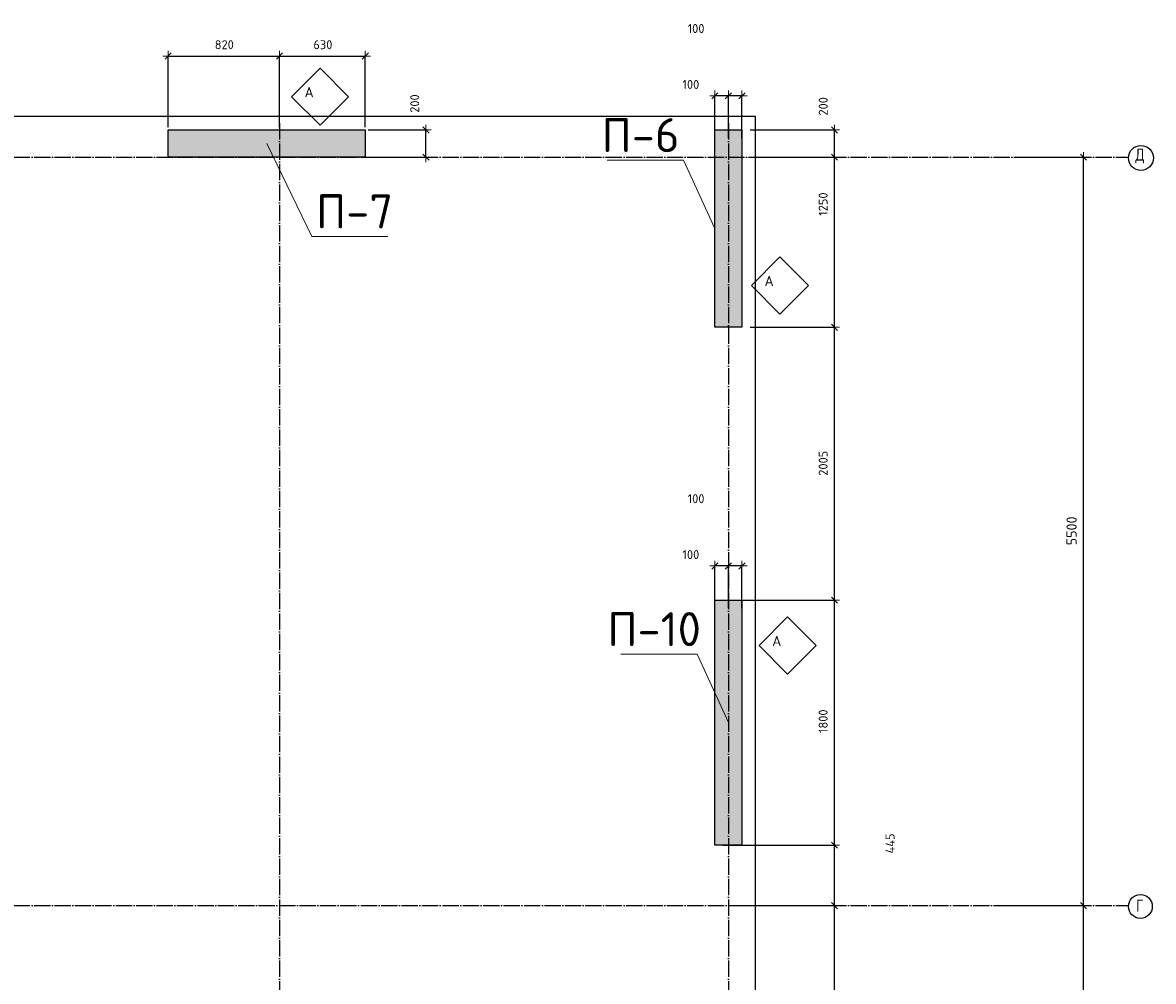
# Model space of a CAD drawing. Header units: millimetres. Extents: x 24180 to 99386, y -42598 to 25936.
# Tile 13 of 41: x 62190 to 70505, y -32157 to -25111. Entities that reach past the tile are written whole.
import ezdxf

# ---------------------------------------------------------------- set-up
doc = ezdxf.new("R2010")
doc.units = ezdxf.units.MM
doc.header["$PDMODE"] = 65
doc.linetypes.add('______11', pattern=[150, 120, -15, 0, -15])
doc.linetypes.add('______5', pattern=[330, 240, -30, 30, -30])
for name, color, linetype, lineweight in [('Standard', 7, 'Continuous', 25), ('Армирование стержнями_ общее', 40, 'Continuous', 35), ('Высотная отметка (отверстия)', 7, 'Continuous', 13), ('Размерная линия_ общее', 7, 'Continuous', 13)]:
    doc.layers.add(name, color=color, linetype=linetype, lineweight=lineweight)
doc.layers.add('Осевая линия_ общее', color=7, linetype='______5', lineweight=13, true_color=0xa0a0a0)
doc.styles.add('ISOCPEUR', font='ISOCPEUR')
doc.dimstyles.new('DIMSTYLE_13', dxfattribs={"dimtxt": 66, "dimasz": 75, "dimexe": 0, "dimexo": 0, "dimgap": 33, "dimtad": 0, "dimdec": 0, "dimrnd": 5, "dimzin": 12, "dimdsep": 46, "dimtxsty": 'ISOCPEUR', "dimblk1": 'ALL_ML_STRICH', "dimblk2": 'ALL_ML_STRICH', "dimsah": 1, "dimcen": 0, "dimclrd": 7, "dimclre": 256, "dimclrt": 7, "dimadec": 0, "dimazin": 0, "dimtfac": 1, "dimtdec": 0, "dimtix": 1, "dimtmove": 2, "dimatfit": 3, "dimfxl": 0, "dimtzin": 0, "dimlwd": 0, "dimlwe": -3, "dimarcsym": 0})
doc.dimstyles.new('DIMSTYLE_3', dxfattribs={"dimtxt": 75, "dimasz": 75, "dimexe": 0, "dimexo": 0, "dimgap": 37.5, "dimtad": 2, "dimdec": 0, "dimrnd": 5, "dimzin": 12, "dimdsep": 46, "dimtxsty": 'ISOCPEUR', "dimblk1": 'ALL_ML_STRICH', "dimblk2": 'ALL_ML_STRICH', "dimsah": 1, "dimcen": 0, "dimclrd": 256, "dimclre": 256, "dimclrt": 256, "dimadec": 0, "dimazin": 0, "dimtfac": 1, "dimtdec": 0, "dimtix": 1, "dimtmove": 2, "dimatfit": 3, "dimfxl": 0, "dimtzin": 0, "dimlwd": 0, "dimlwe": -1, "dimarcsym": 0})
doc.dimstyles.new('DIMSTYLE_5', dxfattribs={"dimtxt": 66, "dimasz": 75, "dimexe": 0, "dimexo": 0, "dimgap": 33, "dimtad": 2, "dimdec": 0, "dimrnd": 5, "dimzin": 12, "dimdsep": 46, "dimtxsty": 'ISOCPEUR', "dimblk1": 'ALL_ML_STRICH', "dimblk2": 'ALL_ML_STRICH', "dimsah": 1, "dimcen": 0, "dimclrd": 7, "dimclre": 256, "dimclrt": 7, "dimadec": 0, "dimazin": 0, "dimtfac": 1, "dimtdec": 0, "dimtix": 1, "dimtmove": 2, "dimatfit": 3, "dimfxl": 0, "dimtzin": 0, "dimlwd": 0, "dimlwe": -3, "dimarcsym": 0})
doc.dimstyles.new('DIMSTYLE_7', dxfattribs={"dimtxt": 66, "dimasz": 75, "dimexe": 0, "dimexo": 0, "dimgap": 33, "dimtad": 2, "dimdec": 0, "dimrnd": 5, "dimzin": 12, "dimdsep": 46, "dimtxsty": 'ISOCPEUR', "dimblk1": 'ALL_ML_STRICH', "dimblk2": 'ALL_ML_STRICH', "dimsah": 1, "dimcen": 0, "dimclrd": 7, "dimclre": 256, "dimclrt": 7, "dimadec": 0, "dimazin": 0, "dimtfac": 1, "dimtdec": 0, "dimtix": 1, "dimtmove": 2, "dimatfit": 3, "dimfxl": 0, "dimtvp": 1.2, "dimtzin": 0, "dimlwd": 0, "dimlwe": -3, "dimarcsym": 0})

# ---------------------------------------------------------------- blocks, each defined once
blk = doc.blocks.new('ALL_ML_STRICH')
at = {"color": 0, "linetype": 'ByBlock', "lineweight": -2}
for p, q in [((-1, 0), (0.5, 0)), ((-0.3, -0.3), (0.3, 0.3)), ((0, -0.5), (0, 0.5))]:
    blk.add_line(p, q, dxfattribs=at)
blk = doc.blocks.new('*D19')
at = {"layer": 'DEFPOINTS', "transparency": 33554687}
for p in [(69370, -31600), (69470, -33300), (69991, -33300)]:
    blk.add_point(p, dxfattribs=at)
at = {"layer": 'Размерная линия_ общее', "lineweight": -2, "transparency": 33554687}
for p, q in [((69380, -31600), (69991, -31600)), ((69991, -33300), (69991, -31600)), ((69480, -33300), (69991, -33300))]:
    blk.add_line(p, q, dxfattribs=at)
at = {"layer": 'Размерная линия_ общее', "transparency": 33554687, "xscale": 75, "yscale": 75, "zscale": 75}
for p, rotation in [((69991, -31600), 90), ((69991, -33300), 270)]:
    blk.add_blockref('ALL_ML_STRICH', p, dxfattribs=dict(at, rotation=rotation))
at = {"layer": 'Размерная линия_ общее', "transparency": 33554687, "insert": (69903.5, -32438.7), "char_height": 75, "width": 300, "attachment_point": 5, "rotation": 90, "style": 'ISOCPEUR'}
blk.add_mtext('\\A1;{1700}', dxfattribs=at)
blk = doc.blocks.new('*D20')
at = {"layer": 'DEFPOINTS', "transparency": 33554687}
for p in [(69470, -26100), (69370, -31600), (69991, -31600)]:
    blk.add_point(p, dxfattribs=at)
at = {"layer": 'Размерная линия_ общее', "lineweight": -2, "transparency": 33554687}
for p, q in [((69480, -26100), (69991, -26100)), ((69991, -31600), (69991, -26100)), ((69380, -31600), (69991, -31600))]:
    blk.add_line(p, q, dxfattribs=at)
at = {"layer": 'Размерная линия_ общее', "transparency": 33554687, "xscale": 75, "yscale": 75, "zscale": 75}
for p, rotation in [((69991, -26100), 90), ((69991, -31600), 270)]:
    blk.add_blockref('ALL_ML_STRICH', p, dxfattribs=dict(at, rotation=rotation))
at = {"layer": 'Размерная линия_ общее', "transparency": 33554687, "insert": (69903.5, -28846.2), "char_height": 75, "width": 300, "attachment_point": 5, "rotation": 90, "style": 'ISOCPEUR'}
blk.add_mtext('\\A1;{5500}', dxfattribs=at)
blk = doc.blocks.new('*D117')
at = {"layer": 'DEFPOINTS', "color": 7, "linetype": 'Continuous', "lineweight": 13, "transparency": 33554687}
for p in [(67480, -29103.8), (67380, -29435), (67480, -29435)]:
    blk.add_point(p, dxfattribs=at)
at = {"layer": 'Размерная линия_ общее', "color": 253, "linetype": 'Continuous', "lineweight": -2, "true_color": 0xa0a0a0, "transparency": 33554687}
for p, q in [((67380, -29415), (67380, -29103.8)), ((67480, -29415), (67480, -29103.8))]:
    blk.add_line(p, q, dxfattribs=at)
at = {"layer": 'Размерная линия_ общее', "color": 7, "linetype": 'Continuous', "lineweight": -2, "transparency": 33554687}
blk.add_line((67480, -29103.8), (67380, -29103.8), dxfattribs=at)
at = {"layer": 'Размерная линия_ общее', "color": 7, "linetype": 'Continuous', "lineweight": 13, "transparency": 33554687, "xscale": 75, "yscale": 75, "zscale": 75}
for p, rotation in [((67380, -29103.8), 180), ((67480, -29103.8), 360)]:
    blk.add_blockref('ALL_ML_STRICH', p, dxfattribs=dict(at, rotation=rotation))
at = {"layer": 'Размерная линия_ общее', "color": 7, "linetype": 'Continuous', "lineweight": 13, "transparency": 33554687, "insert": (67142.3, -28609.7), "char_height": 66, "width": 198, "attachment_point": 5, "style": 'ISOCPEUR'}
blk.add_mtext('\\A1;{100}', dxfattribs=at)
blk = doc.blocks.new('*D118')
at = {"layer": 'DEFPOINTS', "color": 7, "linetype": 'Continuous', "lineweight": 13, "transparency": 33554687}
for p in [(67380, -29103.8), (67280, -29435), (67380, -29435)]:
    blk.add_point(p, dxfattribs=at)
at = {"layer": 'Размерная линия_ общее', "color": 253, "linetype": 'Continuous', "lineweight": -2, "true_color": 0xa0a0a0, "transparency": 33554687}
for p, q in [((67280, -29415), (67280, -29103.8)), ((67380, -29415), (67380, -29103.8))]:
    blk.add_line(p, q, dxfattribs=at)
at = {"layer": 'Размерная линия_ общее', "color": 7, "linetype": 'Continuous', "lineweight": -2, "transparency": 33554687}
blk.add_line((67380, -29103.8), (67280, -29103.8), dxfattribs=at)
at = {"layer": 'Размерная линия_ общее', "color": 7, "linetype": 'Continuous', "lineweight": 13, "transparency": 33554687, "xscale": 75, "yscale": 75, "zscale": 75}
for p, rotation in [((67280, -29103.8), 180), ((67380, -29103.8), 360)]:
    blk.add_blockref('ALL_ML_STRICH', p, dxfattribs=dict(at, rotation=rotation))
at = {"layer": 'Размерная линия_ общее', "color": 7, "linetype": 'Continuous', "lineweight": 13, "transparency": 33554687, "insert": (67104, -29020.4), "char_height": 66, "width": 198, "attachment_point": 5, "style": 'ISOCPEUR'}
blk.add_mtext('\\A1;{100}', dxfattribs=at)
blk = doc.blocks.new('*D119')
at = {"layer": 'DEFPOINTS', "color": 7, "linetype": 'Continuous', "lineweight": 13, "transparency": 33554687}
for p in [(67480, -25648.8), (67380, -25980), (67480, -25980)]:
    blk.add_point(p, dxfattribs=at)
at = {"layer": 'Размерная линия_ общее', "color": 253, "linetype": 'Continuous', "lineweight": -2, "true_color": 0xa0a0a0, "transparency": 33554687}
for p, q in [((67380, -25960), (67380, -25648.8)), ((67480, -25960), (67480, -25648.8))]:
    blk.add_line(p, q, dxfattribs=at)
at = {"layer": 'Размерная линия_ общее', "color": 7, "linetype": 'Continuous', "lineweight": -2, "transparency": 33554687}
blk.add_line((67480, -25648.8), (67380, -25648.8), dxfattribs=at)
at = {"layer": 'Размерная линия_ общее', "color": 7, "linetype": 'Continuous', "lineweight": 13, "transparency": 33554687, "xscale": 75, "yscale": 75, "zscale": 75}
for p, rotation in [((67380, -25648.8), 180), ((67480, -25648.8), 360)]:
    blk.add_blockref('ALL_ML_STRICH', p, dxfattribs=dict(at, rotation=rotation))
at = {"layer": 'Размерная линия_ общее', "color": 7, "linetype": 'Continuous', "lineweight": 13, "transparency": 33554687, "insert": (67142.3, -25154.7), "char_height": 66, "width": 198, "attachment_point": 5, "style": 'ISOCPEUR'}
blk.add_mtext('\\A1;{100}', dxfattribs=at)
blk = doc.blocks.new('*D120')
at = {"layer": 'DEFPOINTS', "color": 7, "linetype": 'Continuous', "lineweight": 13, "transparency": 33554687}
for p in [(67380, -25648.8), (67280, -25980), (67380, -25980)]:
    blk.add_point(p, dxfattribs=at)
at = {"layer": 'Размерная линия_ общее', "color": 253, "linetype": 'Continuous', "lineweight": -2, "true_color": 0xa0a0a0, "transparency": 33554687}
for p, q in [((67280, -25960), (67280, -25648.8)), ((67380, -25960), (67380, -25648.8))]:
    blk.add_line(p, q, dxfattribs=at)
at = {"layer": 'Размерная линия_ общее', "color": 7, "linetype": 'Continuous', "lineweight": -2, "transparency": 33554687}
blk.add_line((67380, -25648.8), (67280, -25648.8), dxfattribs=at)
at = {"layer": 'Размерная линия_ общее', "color": 7, "linetype": 'Continuous', "lineweight": 13, "transparency": 33554687, "xscale": 75, "yscale": 75, "zscale": 75}
for p, rotation in [((67280, -25648.8), 180), ((67380, -25648.8), 360)]:
    blk.add_blockref('ALL_ML_STRICH', p, dxfattribs=dict(at, rotation=rotation))
at = {"layer": 'Размерная линия_ общее', "color": 7, "linetype": 'Continuous', "lineweight": 13, "transparency": 33554687, "insert": (67104, -25565.4), "char_height": 66, "width": 198, "attachment_point": 5, "style": 'ISOCPEUR'}
blk.add_mtext('\\A1;{100}', dxfattribs=at)
blk = doc.blocks.new('*D144')
at = {"layer": 'DEFPOINTS', "color": 7, "linetype": 'Continuous', "lineweight": 13, "transparency": 33554687}
for p in [(64710, -25900), (64710, -26100), (65156.3, -26100)]:
    blk.add_point(p, dxfattribs=at)
at = {"layer": 'Размерная линия_ общее', "color": 253, "linetype": 'Continuous', "lineweight": -2, "true_color": 0xa0a0a0, "transparency": 33554687}
for p, q in [((64730, -25900), (65156.3, -25900)), ((64730, -26100), (65156.3, -26100))]:
    blk.add_line(p, q, dxfattribs=at)
at = {"layer": 'Размерная линия_ общее', "color": 7, "linetype": 'Continuous', "lineweight": -2, "transparency": 33554687}
blk.add_line((65156.3, -26100), (65156.3, -25900), dxfattribs=at)
at = {"layer": 'Размерная линия_ общее', "color": 7, "linetype": 'Continuous', "lineweight": 13, "transparency": 33554687, "xscale": 75, "yscale": 75, "zscale": 75}
for p, rotation in [((65156.3, -25900), 90), ((65156.3, -26100), 270)]:
    blk.add_blockref('ALL_ML_STRICH', p, dxfattribs=dict(at, rotation=rotation))
at = {"layer": 'Размерная линия_ общее', "color": 7, "linetype": 'Continuous', "lineweight": 13, "transparency": 33554687, "insert": (65073.5, -25706), "char_height": 66, "width": 198, "attachment_point": 5, "rotation": 90, "style": 'ISOCPEUR'}
blk.add_mtext('\\A1;{200}', dxfattribs=at)
blk = doc.blocks.new('СЛОЖНЫЙ_ОБЪЕКТ_0')
at = {"layer": 'Армирование стержнями_ общее', "color": 7, "linetype": 'Continuous', "lineweight": 13, "transparency": 33554687}
blk.add_lwpolyline([(67815.8, -29478.8), (67605.8, -29688.8), (67815.8, -29898.8), (68025.8, -29688.8), (67815.8, -29478.8)], close=True, dxfattribs=at)
at = {"layer": 'Армирование стержнями_ общее', "color": 7, "linetype": 'Continuous', "lineweight": 13, "transparency": 33554687, "insert": (67701.9, -29655), "char_height": 75, "width": 98.182, "attachment_point": 4, "style": 'ISOCPEUR'}
blk.add_mtext('\\A1;{\\fISOCPEUR|i0|b0;\\H75.000000;\\W1.000000;\\C7;А}\\P', dxfattribs=at)
blk = doc.blocks.new('СЛОЖНЫЙ_ОБЪЕКТ_11')
at = {"layer": 'Армирование стержнями_ общее', "color": 7, "linetype": 'Continuous', "lineweight": 13, "transparency": 33554687}
blk.add_lwpolyline([(64377.1, -25445.8), (64167, -25655.8), (64377.1, -25865.8), (64587.1, -25655.8), (64377.1, -25445.8)], close=True, dxfattribs=at)
at = {"layer": 'Армирование стержнями_ общее', "color": 7, "linetype": 'Continuous', "lineweight": 13, "transparency": 33554687, "insert": (64263.2, -25621.9), "char_height": 75, "width": 98.182, "attachment_point": 4, "style": 'ISOCPEUR'}
blk.add_mtext('\\A1;{\\fISOCPEUR|i0|b0;\\H75.000000;\\W1.000000;\\C7;А}\\P', dxfattribs=at)
blk = doc.blocks.new('*D212')
at = {"layer": 'DEFPOINTS', "color": 7, "linetype": 'Continuous', "lineweight": 13, "transparency": 33554687}
for p in [(63260, -25356.7), (63260, -25900), (64080, -25900)]:
    blk.add_point(p, dxfattribs=at)
at = {"layer": 'Размерная линия_ общее', "color": 253, "linetype": 'Continuous', "lineweight": -2, "true_color": 0xa0a0a0, "transparency": 33554687}
for p, q in [((63260, -25880), (63260, -25356.7)), ((64080, -25880), (64080, -25356.7))]:
    blk.add_line(p, q, dxfattribs=at)
at = {"layer": 'Размерная линия_ общее', "color": 7, "linetype": 'Continuous', "lineweight": -2, "transparency": 33554687}
blk.add_line((63260, -25356.7), (64080, -25356.7), dxfattribs=at)
at = {"layer": 'Размерная линия_ общее', "color": 7, "linetype": 'Continuous', "lineweight": 13, "transparency": 33554687, "xscale": 75, "yscale": 75, "zscale": 75, "rotation": 180}
blk.add_blockref('ALL_ML_STRICH', (63260, -25356.7), dxfattribs=at)
at = {"layer": 'Размерная линия_ общее', "color": 7, "linetype": 'Continuous', "lineweight": 13, "transparency": 33554687, "xscale": 75, "yscale": 75, "zscale": 75}
blk.add_blockref('ALL_ML_STRICH', (64080, -25356.7), dxfattribs=at)
at = {"layer": 'Размерная линия_ общее', "color": 7, "linetype": 'Continuous', "lineweight": 13, "transparency": 33554687, "insert": (63673.3, -25273.7), "char_height": 66, "width": 198, "attachment_point": 5, "style": 'ISOCPEUR'}
blk.add_mtext('\\A1;{820}', dxfattribs=at)
blk = doc.blocks.new('*D213')
at = {"layer": 'DEFPOINTS', "color": 7, "linetype": 'Continuous', "lineweight": 13, "transparency": 33554687}
for p in [(64080, -25356.7), (64080, -25900), (64710, -25900)]:
    blk.add_point(p, dxfattribs=at)
at = {"layer": 'Размерная линия_ общее', "color": 253, "linetype": 'Continuous', "lineweight": -2, "true_color": 0xa0a0a0, "transparency": 33554687}
for p, q in [((64080, -25880), (64080, -25356.7)), ((64710, -25880), (64710, -25356.7))]:
    blk.add_line(p, q, dxfattribs=at)
at = {"layer": 'Размерная линия_ общее', "color": 7, "linetype": 'Continuous', "lineweight": -2, "transparency": 33554687}
blk.add_line((64080, -25356.7), (64710, -25356.7), dxfattribs=at)
at = {"layer": 'Размерная линия_ общее', "color": 7, "linetype": 'Continuous', "lineweight": 13, "transparency": 33554687, "xscale": 75, "yscale": 75, "zscale": 75, "rotation": 180}
blk.add_blockref('ALL_ML_STRICH', (64080, -25356.7), dxfattribs=at)
at = {"layer": 'Размерная линия_ общее', "color": 7, "linetype": 'Continuous', "lineweight": 13, "transparency": 33554687, "xscale": 75, "yscale": 75, "zscale": 75}
blk.add_blockref('ALL_ML_STRICH', (64710, -25356.7), dxfattribs=at)
at = {"layer": 'Размерная линия_ общее', "color": 7, "linetype": 'Continuous', "lineweight": 13, "transparency": 33554687, "insert": (64398.3, -25273.7), "char_height": 66, "width": 198, "attachment_point": 5, "style": 'ISOCPEUR'}
blk.add_mtext('\\A1;{630}', dxfattribs=at)
blk = doc.blocks.new('СЛОЖНЫЙ_ОБЪЕКТ_12')
at = {"layer": 'Армирование стержнями_ общее', "color": 7, "linetype": 'Continuous', "lineweight": 13, "transparency": 33554687}
blk.add_lwpolyline([(67759.5, -26833.2), (67549.5, -27043.2), (67759.5, -27253.2), (67969.6, -27043.2), (67759.5, -26833.2)], close=True, dxfattribs=at)
at = {"layer": 'Армирование стержнями_ общее', "color": 7, "linetype": 'Continuous', "lineweight": 13, "transparency": 33554687, "insert": (67645.7, -27009.4), "char_height": 75, "width": 98.182, "attachment_point": 4, "style": 'ISOCPEUR'}
blk.add_mtext('\\A1;{\\fISOCPEUR|i0|b0;\\H75.000000;\\W1.000000;\\C7;А}\\P', dxfattribs=at)
blk = doc.blocks.new('*D274')
at = {"layer": 'DEFPOINTS', "color": 7, "linetype": 'Continuous', "lineweight": 13, "transparency": 33554687}
for p in [(67420, -31600), (67420, -33300), (68159.8, -33300)]:
    blk.add_point(p, dxfattribs=at)
at = {"layer": 'Размерная линия_ общее', "color": 253, "linetype": 'Continuous', "lineweight": -2, "true_color": 0xa0a0a0, "transparency": 33554687}
for p, q in [((67440, -31600), (68159.8, -31600)), ((67440, -33300), (68159.8, -33300))]:
    blk.add_line(p, q, dxfattribs=at)
at = {"layer": 'Размерная линия_ общее', "color": 7, "linetype": 'Continuous', "lineweight": -2, "transparency": 33554687}
blk.add_line((68159.8, -33300), (68159.8, -31600), dxfattribs=at)
at = {"layer": 'Размерная линия_ общее', "color": 7, "linetype": 'Continuous', "lineweight": 13, "transparency": 33554687, "xscale": 75, "yscale": 75, "zscale": 75}
for p, rotation in [((68159.8, -31600), 90), ((68159.8, -33300), 270)]:
    blk.add_blockref('ALL_ML_STRICH', p, dxfattribs=dict(at, rotation=rotation))
at = {"layer": 'Размерная линия_ общее', "color": 7, "linetype": 'Continuous', "lineweight": 13, "transparency": 33554687, "insert": (68076.8, -32440.1), "char_height": 66, "width": 264, "attachment_point": 5, "rotation": 90, "style": 'ISOCPEUR'}
blk.add_mtext('\\A1;{1700}', dxfattribs=at)
blk = doc.blocks.new('*D275')
at = {"layer": 'DEFPOINTS', "color": 7, "linetype": 'Continuous', "lineweight": 13, "transparency": 33554687}
for p in [(67320, -31155), (67420, -31600), (68159.8, -31600)]:
    blk.add_point(p, dxfattribs=at)
at = {"layer": 'Размерная линия_ общее', "color": 253, "linetype": 'Continuous', "lineweight": -2, "true_color": 0xa0a0a0, "transparency": 33554687}
for p, q in [((67340, -31155), (68159.8, -31155)), ((67440, -31600), (68159.8, -31600))]:
    blk.add_line(p, q, dxfattribs=at)
at = {"layer": 'Размерная линия_ общее', "color": 7, "linetype": 'Continuous', "lineweight": -2, "transparency": 33554687}
blk.add_line((68159.8, -31600), (68159.8, -31155), dxfattribs=at)
at = {"layer": 'Размерная линия_ общее', "color": 7, "linetype": 'Continuous', "lineweight": 13, "transparency": 33554687, "xscale": 75, "yscale": 75, "zscale": 75}
for p, rotation in [((68159.8, -31155), 90), ((68159.8, -31600), 270)]:
    blk.add_blockref('ALL_ML_STRICH', p, dxfattribs=dict(at, rotation=rotation))
at = {"layer": 'Размерная линия_ общее', "color": 7, "linetype": 'Continuous', "lineweight": 13, "transparency": 33554687, "insert": (68569, -31143.1), "char_height": 66, "width": 198, "attachment_point": 5, "rotation": 90, "style": 'ISOCPEUR'}
blk.add_mtext('\\A1;{445}', dxfattribs=at)
blk = doc.blocks.new('*D276')
at = {"layer": 'DEFPOINTS', "color": 7, "linetype": 'Continuous', "lineweight": 13, "transparency": 33554687}
for p in [(67320, -29355), (67320, -31155), (68159.8, -31155)]:
    blk.add_point(p, dxfattribs=at)
at = {"layer": 'Размерная линия_ общее', "color": 253, "linetype": 'Continuous', "lineweight": -2, "true_color": 0xa0a0a0, "transparency": 33554687}
for p, q in [((67340, -29355), (68159.8, -29355)), ((67340, -31155), (68159.8, -31155))]:
    blk.add_line(p, q, dxfattribs=at)
at = {"layer": 'Размерная линия_ общее', "color": 7, "linetype": 'Continuous', "lineweight": -2, "transparency": 33554687}
blk.add_line((68159.8, -31155), (68159.8, -29355), dxfattribs=at)
at = {"layer": 'Размерная линия_ общее', "color": 7, "linetype": 'Continuous', "lineweight": 13, "transparency": 33554687, "xscale": 75, "yscale": 75, "zscale": 75}
for p, rotation in [((68159.8, -29355), 90), ((68159.8, -31155), 270)]:
    blk.add_blockref('ALL_ML_STRICH', p, dxfattribs=dict(at, rotation=rotation))
at = {"layer": 'Размерная линия_ общее', "color": 7, "linetype": 'Continuous', "lineweight": 13, "transparency": 33554687, "insert": (68076.8, -30245.1), "char_height": 66, "width": 264, "attachment_point": 5, "rotation": 90, "style": 'ISOCPEUR'}
blk.add_mtext('\\A1;{1800}', dxfattribs=at)
blk = doc.blocks.new('*D277')
at = {"layer": 'DEFPOINTS', "color": 7, "linetype": 'Continuous', "lineweight": 13, "transparency": 33554687}
for p in [(67520, -27350), (67320, -29355), (68159.8, -29355)]:
    blk.add_point(p, dxfattribs=at)
at = {"layer": 'Размерная линия_ общее', "color": 253, "linetype": 'Continuous', "lineweight": -2, "true_color": 0xa0a0a0, "transparency": 33554687}
for p, q in [((67540, -27350), (68159.8, -27350)), ((67340, -29355), (68159.8, -29355))]:
    blk.add_line(p, q, dxfattribs=at)
at = {"layer": 'Размерная линия_ общее', "color": 7, "linetype": 'Continuous', "lineweight": -2, "transparency": 33554687}
blk.add_line((68159.8, -29355), (68159.8, -27350), dxfattribs=at)
at = {"layer": 'Размерная линия_ общее', "color": 7, "linetype": 'Continuous', "lineweight": 13, "transparency": 33554687, "xscale": 75, "yscale": 75, "zscale": 75}
for p, rotation in [((68159.8, -27350), 90), ((68159.8, -29355), 270)]:
    blk.add_blockref('ALL_ML_STRICH', p, dxfattribs=dict(at, rotation=rotation))
at = {"layer": 'Размерная линия_ общее', "color": 7, "linetype": 'Continuous', "lineweight": 13, "transparency": 33554687, "insert": (68076.8, -28349.2), "char_height": 66, "width": 264, "attachment_point": 5, "rotation": 90, "style": 'ISOCPEUR'}
blk.add_mtext('\\A1;{2005}', dxfattribs=at)
blk = doc.blocks.new('*D278')
at = {"layer": 'DEFPOINTS', "color": 7, "linetype": 'Continuous', "lineweight": 13, "transparency": 33554687}
for p in [(67520, -26100), (67520, -27350), (68159.8, -27350)]:
    blk.add_point(p, dxfattribs=at)
at = {"layer": 'Размерная линия_ общее', "color": 253, "linetype": 'Continuous', "lineweight": -2, "true_color": 0xa0a0a0, "transparency": 33554687}
for p, q in [((67540, -26100), (68159.8, -26100)), ((67540, -27350), (68159.8, -27350))]:
    blk.add_line(p, q, dxfattribs=at)
at = {"layer": 'Размерная линия_ общее', "color": 7, "linetype": 'Continuous', "lineweight": -2, "transparency": 33554687}
blk.add_line((68159.8, -27350), (68159.8, -26100), dxfattribs=at)
at = {"layer": 'Размерная линия_ общее', "color": 7, "linetype": 'Continuous', "lineweight": 13, "transparency": 33554687, "xscale": 75, "yscale": 75, "zscale": 75}
for p, rotation in [((68159.8, -26100), 90), ((68159.8, -27350), 270)]:
    blk.add_blockref('ALL_ML_STRICH', p, dxfattribs=dict(at, rotation=rotation))
at = {"layer": 'Размерная линия_ общее', "color": 7, "linetype": 'Continuous', "lineweight": 13, "transparency": 33554687, "insert": (68076.8, -26445.1), "char_height": 66, "width": 264, "attachment_point": 5, "rotation": 90, "style": 'ISOCPEUR'}
blk.add_mtext('\\A1;{1250}', dxfattribs=at)
blk = doc.blocks.new('*D279')
at = {"layer": 'DEFPOINTS', "color": 7, "linetype": 'Continuous', "lineweight": 13, "transparency": 33554687}
for p in [(67520, -25900), (67520, -26100), (68159.8, -26100)]:
    blk.add_point(p, dxfattribs=at)
at = {"layer": 'Размерная линия_ общее', "color": 253, "linetype": 'Continuous', "lineweight": -2, "true_color": 0xa0a0a0, "transparency": 33554687}
for p, q in [((67540, -25900), (68159.8, -25900)), ((67540, -26100), (68159.8, -26100))]:
    blk.add_line(p, q, dxfattribs=at)
at = {"layer": 'Размерная линия_ общее', "color": 7, "linetype": 'Continuous', "lineweight": -2, "transparency": 33554687}
blk.add_line((68159.8, -26100), (68159.8, -25900), dxfattribs=at)
at = {"layer": 'Размерная линия_ общее', "color": 7, "linetype": 'Continuous', "lineweight": 13, "transparency": 33554687, "xscale": 75, "yscale": 75, "zscale": 75}
for p, rotation in [((68159.8, -25900), 90), ((68159.8, -26100), 270)]:
    blk.add_blockref('ALL_ML_STRICH', p, dxfattribs=dict(at, rotation=rotation))
at = {"layer": 'Размерная линия_ общее', "color": 7, "linetype": 'Continuous', "lineweight": 13, "transparency": 33554687, "insert": (68077.2, -25726.5), "char_height": 66, "width": 198, "attachment_point": 5, "rotation": 90, "style": 'ISOCPEUR'}
blk.add_mtext('\\A1;{200}', dxfattribs=at)

msp = doc.modelspace()

# ---------------------------------------------------------------- hatches: boundary and pattern name
at = {"linetype": 'Continuous', "lineweight": 13, "transparency": 33554687}
msp.add_hatch(color=7, dxfattribs=at).paths.add_polyline_path([(67480, -25900), (67280, -25900), (67280, -27350), (67480, -27350)])
at = {"layer": 'Standard', "linetype": 'Continuous', "lineweight": 13, "transparency": 33554687}
for points in [[(63260, -25900), (63260, -26100), (64710, -26100), (64710, -25900)], [(67280, -31155), (67480, -31155), (67480, -29355), (67280, -29355)]]:
    msp.add_hatch(color=7, dxfattribs=at).paths.add_polyline_path(points)

# ---------------------------------------------------------------- linework, layer by layer
at = {"color": 7, "linetype": 'Continuous', "lineweight": -3, "transparency": 33554687}
for p, q in [((67280, -27350), (67280, -25900)), ((67280, -25900), (67480, -25900)), ((67480, -25900), (67480, -27350)), ((67480, -27350), (67280, -27350))]:
    msp.add_line(p, q, dxfattribs=at)
at = {"layer": 'Standard', "color": 7, "linetype": 'Continuous', "lineweight": -3, "transparency": 33554687}
for p, q in [((63260, -26100), (63260, -25900)), ((63260, -25900), (64710, -25900)), ((64710, -25900), (64710, -26100)), ((64710, -26100), (63260, -26100)), ((67280, -31155), (67280, -29355)), ((67280, -29355), (67480, -29355)), ((67480, -29355), (67480, -31155)), ((67480, -31155), (67280, -31155))]:
    msp.add_line(p, q, dxfattribs=at)
msp.add_lwpolyline([(25100, -40350), (67580, -40350), (67580, -25800), (25100, -25800), (25100, -40350)], dxfattribs=at)
at = {"layer": 'Высотная отметка (отверстия)', "color": 7, "linetype": 'Continuous', "lineweight": 13, "transparency": 33554687}
for points in [[(63985, -26000), (64316.2, -26683.5), (64876.2, -26683.5)], [(67280, -26625), (67049.3, -26123.1), (66489.3, -26123.1)], [(67380, -30255), (67149.3, -29753.1), (66589.3, -29753.1)]]:
    msp.add_lwpolyline(points, dxfattribs=at)
at = {"layer": 'Осевая линия_ общее', "color": 253, "linetype": '______11', "lineweight": -3, "true_color": 0xa0a0a0, "transparency": 33554687}
for p, q in [((64080, -25850), (64080, -42383.9)), ((67380, -25850), (67380, -42383.9)), ((25200, -26100), (70321.6, -26100)), ((25200, -31600), (70321.6, -31600))]:
    msp.add_line(p, q, dxfattribs=at)
at = {"layer": 'Осевая линия_ общее', "color": 7, "linetype": 'Continuous', "lineweight": -3, "transparency": 33554687}
for centre, radius in [((70413.3, -26105.9), 91.7), ((70409.3, -31605.8), 87.7)]:
    msp.add_circle(centre, radius, dxfattribs=at)

# ---------------------------------------------------------------- block references
at = {"layer": 'Армирование стержнями_ общее', "color": 7, "linetype": 'Continuous', "lineweight": 13, "transparency": 33554687}
for name in ['СЛОЖНЫЙ_ОБЪЕКТ_11', 'СЛОЖНЫЙ_ОБЪЕКТ_12', 'СЛОЖНЫЙ_ОБЪЕКТ_0']:
    msp.add_blockref(name, (0, 0), dxfattribs=at)

# ---------------------------------------------------------------- texts
at = {"layer": 'Высотная отметка (отверстия)', "color": 7, "linetype": 'Continuous', "lineweight": 13, "transparency": 33554687, "char_height": 75, "attachment_point": 8, "style": 'ISOCPEUR'}
for s, insert, width in [('\\A1;{\\fISOCPEUR|i0|b0;\\H250.000000;\\W1.000000;\\C7;П-6}\\P', (66734.3, -26063.1), 664.583), ('\\A1;{\\fISOCPEUR|i0|b0;\\H250.000000;\\W1.000000;\\C7;П-7}\\P', (64631.2, -26623.5), 664.583), ('\\A1;{\\fISOCPEUR|i0|b0;\\H250.000000;\\W1.000000;\\C7;П-10}\\P', (66834.3, -29693.1), 783.871)]:
    msp.add_mtext(s, dxfattribs=dict(at, insert=insert, width=width))
at = {"layer": 'Осевая линия_ общее', "color": 7, "linetype": 'Continuous', "lineweight": -3, "transparency": 33554687, "char_height": 90, "attachment_point": 7, "style": 'ISOCPEUR'}
for s, insert, width in [('\\W0.82;Д', (70372.8, -26145), 117.794), ('\\W0.78;Г', (70377.8, -31645), 97.922)]:
    msp.add_mtext(s, dxfattribs=dict(at, insert=insert, width=width))

# ---------------------------------------------------------------- dimensions: what is measured, and where the dimension line sits
at = {"layer": 'Размерная линия_ общее', "color": 7, "linetype": 'Continuous', "lineweight": 13, "transparency": 33554687}
for base, p1, p2, angle, dimstyle, picture, middle in [((67380, -25648.8), (67480, -25960), (67380, -25960), 180, 'DIMSTYLE_7', '*D119', (67142.3, -25154.7)), ((67280, -25648.8), (67380, -25960), (67280, -25960), 180, 'DIMSTYLE_7', '*D120', (67104, -25565.4)), ((65156.3, -25900), (64730, -26100), (64730, -25900), 90, 'DIMSTYLE_5', '*D144', (65073.5, -25706)), ((68159.8, -25900), (67540, -26100), (67540, -25900), 90, 'DIMSTYLE_5', '*D279', (68077.2, -25726.5)), ((68159.8, -26100), (67540, -27350), (67540, -26100), 90, 'DIMSTYLE_5', '*D278', (68076.8, -26445.1)), ((68159.8, -27350), (67340, -29355), (67540, -27350), 90, 'DIMSTYLE_5', '*D277', (68076.8, -28349.2)), ((67380, -29103.8), (67480, -29415), (67380, -29415), 180, 'DIMSTYLE_7', '*D117', (67142.3, -28609.7)), ((67280, -29103.8), (67380, -29415), (67280, -29415), 180, 'DIMSTYLE_7', '*D118', (67104, -29020.4)), ((68159.8, -29355), (67340, -31155), (67340, -29355), 90, 'DIMSTYLE_5', '*D276', (68076.8, -30245.1)), ((68159.8, -31155), (67440, -31600), (67340, -31155), 90, 'DIMSTYLE_13', '*D275', (68569, -31143.1)), ((68159.8, -31600), (67440, -33300), (67440, -31600), 90, 'DIMSTYLE_5', '*D274', (68076.8, -32440.1))]:
    dim = msp.add_linear_dim(base=base, p1=p1, p2=p2, angle=angle, dimstyle=dimstyle, override={"dimpost": '<>', "dimclrd": 7, "dimclre": 253, "dimclrt": 7, "dimlwd": 0, "dimlwe": 65533}, dxfattribs=at)
    dim.commit()
    dim.dimension.update_dxf_attribs({"geometry": picture, "text_midpoint": middle, "dimtype": 160})
for base, p1, p2, picture, middle in [((64080, -25356.7), (63260, -25880), (64080, -25880), '*D212', (63673.3, -25273.7)), ((64710, -25356.7), (64080, -25880), (64710, -25880), '*D213', (64398.3, -25273.7))]:
    dim = msp.add_linear_dim(base=base, p1=p1, p2=p2, dimstyle='DIMSTYLE_5', override={"dimpost": '<>', "dimclrd": 7, "dimclre": 253, "dimclrt": 7, "dimlwd": 0, "dimlwe": 65533}, dxfattribs=at)
    dim.commit()
    dim.dimension.update_dxf_attribs({"geometry": picture, "text_midpoint": middle, "dimtype": 160})
at = {"layer": 'Размерная линия_ общее', "transparency": 33554687}
for base, p1, p2, picture, middle in [((69991, -26100), (69380, -31600), (69480, -26100), '*D20', (69903.5, -28846.2)), ((69991, -31600), (69480, -33300), (69380, -31600), '*D19', (69903.5, -32438.7))]:
    dim = msp.add_linear_dim(base=base, p1=p1, p2=p2, angle=90, dimstyle='DIMSTYLE_3', override={"dimpost": '<>', "dimclrd": 256, "dimclre": 256, "dimclrt": 256, "dimlwd": 0, "dimlwe": 65535}, dxfattribs=at)
    dim.commit()
    dim.dimension.update_dxf_attribs({"geometry": picture, "text_midpoint": middle, "dimtype": 160})

doc.saveas('drawing.dxf')
